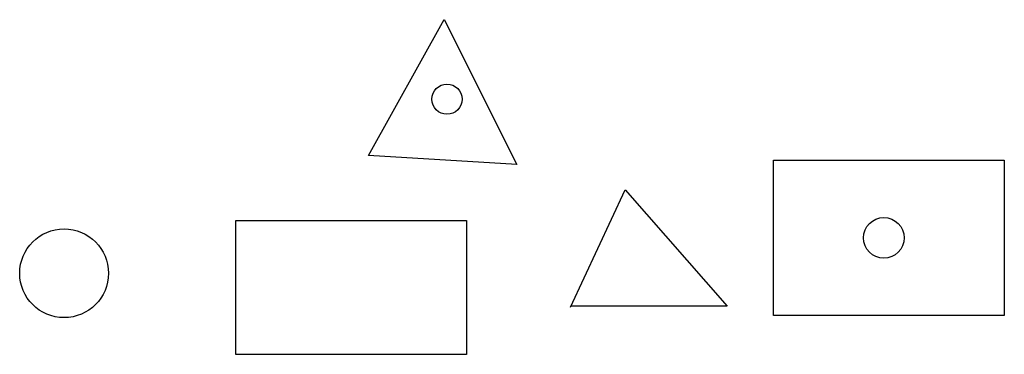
# Model space of a CAD drawing. Header units: inches. Extents: x 25.3 to 83.5, y 11.5 to 31.3.
import ezdxf

# ---------------------------------------------------------------- set-up
doc = ezdxf.new("R2010")
doc.units = ezdxf.units.IN
doc.header["$MEASUREMENT"] = 0

# ---------------------------------------------------------------- blocks, each defined once
blk = doc.blocks.new('cadcim1')
blk.add_circle((27.925, 16.287), 2.628)
blk = doc.blocks.new('cadcim2')
blk.add_lwpolyline([(38.079, 19.419), (51.731, 19.419), (51.731, 11.48), (38.079, 11.48)], close=True)
blk = doc.blocks.new('cadcim3')
blk.add_lwpolyline([(57.889, 14.277), (61.124, 21.23), (67.155, 14.332), (57.914, 14.332)])
blk = doc.blocks.new('cadcim4')
blk.add_lwpolyline([(69.897, 22.982), (83.549, 22.982), (83.549, 13.784), (69.897, 13.784)], close=True)
blk.add_circle((76.421, 18.383), 1.205)
blk = doc.blocks.new('cadcim5')
blk.add_lwpolyline([(45.937, 23.264), (50.41, 31.32), (54.707, 22.738), (45.937, 23.264)])
blk.add_circle((50.577, 26.606), 0.893)

msp = doc.modelspace()

# ---------------------------------------------------------------- block references
for name in ['cadcim5', 'cadcim4', 'cadcim3', 'cadcim2', 'cadcim1']:
    msp.add_blockref(name, (0, 0))

doc.saveas('drawing.dxf')
